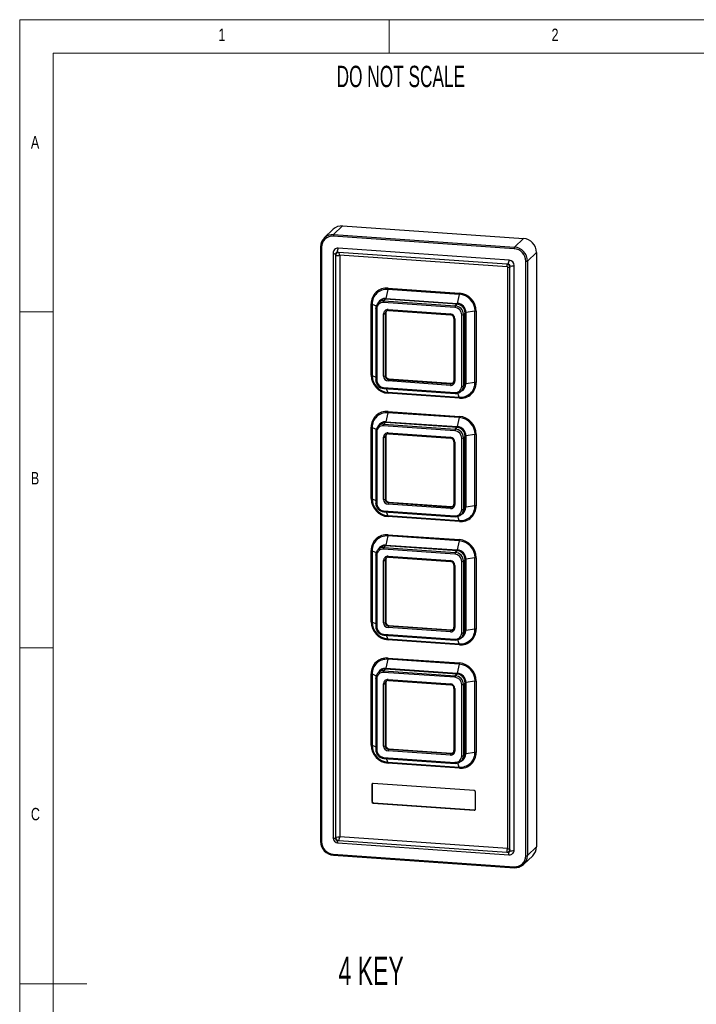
# Model space of a CAD drawing. Header units: millimetres. Extents: x 5 to 415, y 5 to 292.
# Tile 2 of 10: x 5 to 106, y 145 to 292. Entities that reach past the tile are written whole.
import ezdxf

# ---------------------------------------------------------------- set-up
doc = ezdxf.new("R2010")
doc.units = ezdxf.units.MM
doc.styles.add('SLDTEXTSTYLE0', font='TXT', dxfattribs={"width": 0.605})
doc.styles.add('SLDTEXTSTYLE1', font='TXT', dxfattribs={"width": 0.75})

msp = doc.modelspace()

# ---------------------------------------------------------------- linework, layer by layer
at = {"color": 7, "linetype": 'Continuous', "lineweight": 18}
for p, q in [((415, 292), (5, 292)), ((5, 292), (5, 5)), ((60, 287), (60, 292)), ((410, 287), (10, 287)), ((10, 287), (10, 10)), ((10, 248.5), (5, 248.5)), ((5, 198.5), (10, 198.5)), ((5, 148.5), (15, 148.5))]:
    msp.add_line(p, q, dxfattribs=at)
at = {"color": 7, "linetype": 'Continuous', "lineweight": 25}
for p, q in [((53.06, 261.29), (51.73, 260.01)), ((53.06, 261.29), (79.98, 259.43)), ((51.67, 260.8), (50.34, 259.51)), ((78.59, 257.9), (51.67, 259.76)), ((51.73, 260.01), (78.65, 258.14)), ((79.98, 259.43), (78.65, 258.14)), ((49.79, 258.2), (49.79, 169.69)), ((49.94, 258.15), (49.94, 169.64)), ((77.87, 256.21), (52.4, 257.97)), ((51.66, 257.27), (51.66, 170.21)), ((52.03, 257.14), (52.03, 256.89)), ((52.03, 256.89), (52.03, 170.34)), ((52.52, 257.35), (52.27, 257.37)), ((77.49, 255.62), (52.52, 257.35)), ((52.62, 256.98), (77.58, 255.24)), ((52.64, 256.97), (52.64, 170.43)), ((81.91, 257.36), (80.58, 256.07)), ((81.91, 257.36), (81.91, 168.86)), ((77.74, 255.6), (77.49, 255.62)), ((77.61, 255.22), (77.61, 168.66)), ((77.98, 255.09), (77.98, 255.34)), ((77.98, 168.54), (77.98, 255.09)), ((78.59, 168.38), (78.59, 255.43)), ((80.33, 167.53), (80.33, 256.04)), ((80.58, 256.07), (80.58, 167.57)), ((59.8, 251.85), (59.52, 250.51)), ((70.43, 251.11), (59.8, 251.85)), ((59.82, 252.04), (70.45, 251.3)), ((70.43, 251.11), (70.14, 249.77)), ((57.31, 239.07), (57.31, 249.7)), ((57.46, 249.67), (57.46, 239.04)), ((58.6, 250.09), (58.35, 249.84)), ((69.79, 249.17), (59.16, 249.9)), ((59.47, 250.39), (59.21, 250.15)), ((59.21, 250.15), (69.84, 249.41)), ((70.1, 249.66), (59.47, 250.39)), ((59.52, 250.51), (70.14, 249.77)), ((70.1, 249.66), (69.84, 249.41)), ((58, 249.01), (58, 238.38)), ((58.15, 248.96), (58.15, 238.33)), ((59.16, 238.94), (59.16, 248.21)), ((59.48, 248.32), (59.41, 248.25)), ((59.41, 248.25), (59.41, 238.98)), ((59.48, 248.32), (59.48, 239.05)), ((59.54, 248.57), (59.52, 248.56)), ((59.84, 248.84), (69.11, 248.2)), ((59.88, 248.69), (69.15, 248.05)), ((70.8, 237.46), (70.8, 248.08)), ((71.3, 248.37), (71.05, 248.12)), ((71.05, 248.12), (71.05, 237.49)), ((71.3, 237.74), (71.3, 248.37)), ((72.77, 248.61), (71.42, 248.41)), ((71.42, 248.41), (71.42, 237.78)), ((72.77, 237.98), (72.77, 248.61)), ((72.96, 248.61), (72.96, 237.99)), ((69.64, 247.52), (69.64, 238.25)), ((69.79, 247.47), (69.79, 238.2)), ((59.48, 239.05), (59.41, 238.98)), ((69.11, 237.57), (59.84, 238.22)), ((59.97, 238.53), (59.89, 238.46)), ((59.89, 238.46), (69.16, 237.82)), ((59.97, 238.53), (69.24, 237.89)), ((69.24, 237.89), (69.16, 237.82)), ((69.51, 237.94), (69.53, 237.96)), ((71.3, 237.74), (71.05, 237.49)), ((72.77, 237.98), (71.42, 237.78)), ((59.16, 237.25), (69.79, 236.51)), ((59.2, 237.1), (69.83, 236.36)), ((59.8, 236.54), (70.43, 235.8)), ((70.45, 235.65), (59.82, 236.39)), ((70.71, 236.68), (70.97, 236.93)), ((70.97, 236.93), (70.99, 236.95)), ((59.8, 233.5), (59.52, 232.16)), ((70.43, 232.76), (59.8, 233.5)), ((59.82, 233.69), (70.45, 232.95)), ((58.6, 231.73), (58.35, 231.48)), ((59.47, 232.04), (59.21, 231.79)), ((59.21, 231.79), (69.84, 231.06)), ((70.1, 231.3), (59.47, 232.04)), ((59.52, 232.16), (70.14, 231.42)), ((70.43, 232.76), (70.14, 231.42)), ((57.31, 220.72), (57.31, 231.35)), ((57.46, 231.32), (57.46, 220.69)), ((58, 230.66), (58, 220.03)), ((58.15, 230.61), (58.15, 219.98)), ((69.79, 230.81), (59.16, 231.55)), ((59.54, 230.22), (59.52, 230.2)), ((59.84, 230.49), (69.11, 229.85)), ((59.88, 230.34), (69.15, 229.7)), ((70.1, 231.3), (69.84, 231.06)), ((72.77, 230.25), (71.42, 230.05)), ((72.77, 219.63), (72.77, 230.25)), ((72.96, 230.26), (72.96, 219.64)), ((59.16, 220.59), (59.16, 229.86)), ((59.48, 229.97), (59.41, 229.9)), ((59.41, 229.9), (59.41, 220.62)), ((59.48, 229.97), (59.48, 220.7)), ((69.64, 229.17), (69.64, 219.9)), ((69.79, 229.12), (69.79, 219.85)), ((70.8, 219.1), (70.8, 229.73)), ((71.3, 230.01), (71.05, 229.76)), ((71.05, 229.76), (71.05, 219.14)), ((71.3, 219.39), (71.3, 230.01)), ((71.42, 230.05), (71.42, 219.43)), ((59.48, 220.7), (59.41, 220.62)), ((69.11, 219.22), (59.84, 219.86)), ((59.97, 220.18), (59.89, 220.11)), ((59.89, 220.11), (69.16, 219.46)), ((59.97, 220.18), (69.24, 219.54)), ((59.16, 218.9), (69.79, 218.16)), ((59.2, 218.75), (69.83, 218.01)), ((69.24, 219.54), (69.16, 219.46)), ((69.51, 219.59), (69.53, 219.61)), ((70.71, 218.32), (70.97, 218.57)), ((70.97, 218.57), (70.99, 218.6)), ((71.3, 219.39), (71.05, 219.14)), ((72.77, 219.63), (71.42, 219.43)), ((59.8, 218.19), (70.43, 217.45)), ((70.45, 217.3), (59.82, 218.03)), ((59.8, 215.15), (59.52, 213.8)), ((70.43, 214.41), (59.8, 215.15)), ((59.82, 215.33), (70.45, 214.6)), ((70.43, 214.41), (70.14, 213.07)), ((57.31, 202.37), (57.31, 212.99)), ((57.46, 212.96), (57.46, 202.34)), ((58.6, 213.38), (58.35, 213.13)), ((69.79, 212.46), (59.16, 213.2)), ((59.47, 213.69), (59.21, 213.44)), ((59.21, 213.44), (69.84, 212.7)), ((70.1, 212.95), (59.47, 213.69)), ((59.52, 213.8), (70.14, 213.07)), ((70.1, 212.95), (69.84, 212.7)), ((58, 212.3), (58, 201.68)), ((58.15, 212.25), (58.15, 201.63)), ((59.16, 202.23), (59.16, 211.51)), ((59.48, 211.62), (59.41, 211.54)), ((59.41, 211.54), (59.41, 202.27)), ((59.48, 211.62), (59.48, 202.35)), ((59.54, 211.87), (59.52, 211.85)), ((59.84, 212.14), (69.11, 211.49)), ((59.88, 211.99), (69.15, 211.34)), ((70.8, 200.75), (70.8, 211.38)), ((71.3, 211.66), (71.05, 211.41)), ((71.05, 211.41), (71.05, 200.79)), ((71.3, 201.04), (71.3, 211.66)), ((72.77, 211.9), (71.42, 211.7)), ((71.42, 211.7), (71.42, 201.08)), ((72.77, 201.28), (72.77, 211.9)), ((72.96, 211.91), (72.96, 201.28)), ((69.64, 210.82), (69.64, 201.55)), ((69.79, 210.77), (69.79, 201.5)), ((59.48, 202.35), (59.41, 202.27)), ((69.11, 200.87), (59.84, 201.51)), ((59.97, 201.83), (59.89, 201.75)), ((59.89, 201.75), (69.16, 201.11)), ((59.97, 201.83), (69.24, 201.19)), ((69.24, 201.19), (69.16, 201.11)), ((69.51, 201.23), (69.53, 201.25)), ((71.3, 201.04), (71.05, 200.79)), ((72.77, 201.28), (71.42, 201.08)), ((59.16, 200.54), (69.79, 199.81)), ((59.2, 200.39), (69.83, 199.66)), ((59.8, 199.83), (70.43, 199.1)), ((70.45, 198.94), (59.82, 199.68)), ((70.71, 199.97), (70.97, 200.22)), ((70.97, 200.22), (70.99, 200.25)), ((59.8, 196.79), (59.52, 195.45)), ((70.43, 196.06), (59.8, 196.79)), ((59.82, 196.98), (70.45, 196.25)), ((58.6, 195.03), (58.35, 194.78)), ((59.47, 195.34), (59.21, 195.09)), ((59.21, 195.09), (69.84, 194.35)), ((70.1, 194.6), (59.47, 195.34)), ((59.52, 195.45), (70.14, 194.71)), ((70.43, 196.06), (70.14, 194.71)), ((57.31, 184.02), (57.31, 194.64)), ((57.46, 194.61), (57.46, 183.99)), ((58, 193.95), (58, 183.33)), ((58.15, 193.9), (58.15, 183.28)), ((69.79, 194.11), (59.16, 194.84)), ((59.54, 193.52), (59.52, 193.5)), ((59.84, 193.78), (69.11, 193.14)), ((59.88, 193.63), (69.15, 192.99)), ((70.1, 194.6), (69.84, 194.35)), ((72.77, 193.55), (71.42, 193.35)), ((72.77, 182.92), (72.77, 193.55)), ((72.96, 193.56), (72.96, 182.93)), ((59.16, 183.88), (59.16, 193.15)), ((59.48, 193.27), (59.41, 193.19)), ((59.41, 193.19), (59.41, 183.92)), ((59.48, 193.27), (59.48, 183.99)), ((69.64, 192.47), (69.64, 183.19)), ((69.79, 192.42), (69.79, 183.14)), ((70.8, 182.4), (70.8, 193.02)), ((71.3, 193.31), (71.05, 193.06)), ((71.05, 193.06), (71.05, 182.43)), ((71.3, 182.68), (71.3, 193.31)), ((71.42, 193.35), (71.42, 182.72)), ((59.48, 183.99), (59.41, 183.92)), ((59.97, 183.48), (59.89, 183.4)), ((59.89, 183.4), (69.16, 182.76)), ((59.97, 183.48), (69.24, 182.83)), ((59.16, 182.19), (69.79, 181.45)), ((59.2, 182.04), (69.83, 181.3)), ((69.11, 182.51), (59.84, 183.16)), ((69.24, 182.83), (69.16, 182.76)), ((69.51, 182.88), (69.53, 182.9)), ((70.71, 181.62), (70.97, 181.87)), ((70.97, 181.87), (70.99, 181.89)), ((71.3, 182.68), (71.05, 182.43)), ((72.77, 182.92), (71.42, 182.72)), ((59.8, 181.48), (70.43, 180.74)), ((70.45, 180.59), (59.82, 181.33)), ((57.46, 178.16), (57.41, 178.11)), ((57.41, 178.11), (57.41, 175.6)), ((57.46, 178.16), (57.46, 175.65)), ((72.67, 177.24), (57.6, 178.29)), ((72.86, 174.52), (72.86, 177.04)), ((57.46, 175.65), (57.41, 175.6)), ((57.65, 175.44), (57.6, 175.39)), ((57.6, 175.39), (72.67, 174.34)), ((57.65, 175.44), (72.72, 174.39)), ((72.72, 174.39), (72.67, 174.34)), ((52.03, 170.34), (52.03, 170.09)), ((52.65, 170.42), (77.61, 168.69)), ((52.27, 169.83), (52.52, 169.81)), ((52.37, 169.46), (77.83, 167.69)), ((52.52, 169.81), (77.49, 168.08)), ((81.91, 168.86), (80.58, 167.57)), ((51.67, 167.78), (78.59, 165.92)), ((51.71, 167.63), (78.63, 165.77)), ((77.49, 168.08), (77.74, 168.06)), ((77.98, 168.29), (77.98, 168.54)), ((80.04, 166.27), (81.37, 167.55))]:
    msp.add_line(p, q, dxfattribs=at)
at = {"color": 8, "linetype": 'Continuous', "lineweight": 25}
for p, q in [((57.46, 249.67), (58.07, 249.4)), ((57.46, 239.04), (58, 238.8)), ((59.8, 236.54), (59.61, 237.07)), ((70.43, 235.8), (70.21, 236.41)), ((57.46, 231.32), (58.07, 231.04)), ((57.46, 220.69), (58, 220.45)), ((59.8, 218.19), (59.61, 218.72)), ((70.43, 217.45), (70.21, 218.06)), ((57.46, 212.96), (58.07, 212.69)), ((57.46, 202.34), (58, 202.1)), ((59.8, 199.83), (59.61, 200.37)), ((70.43, 199.1), (70.21, 199.71)), ((57.46, 194.61), (58.07, 194.34)), ((57.46, 183.99), (58, 183.74)), ((59.8, 181.48), (59.61, 182.01)), ((70.43, 180.74), (70.21, 181.35))]:
    msp.add_line(p, q, dxfattribs=at)
at = {"color": 7, "linetype": 'Continuous', "lineweight": 25, "flags": 128}
for points in [[(49.79, 258.2), (49.79, 258.2), (49.79, 258.21)], [(58, 249.01), (58, 249.01), (58.01, 249.02)], [(69.84, 236.37), (69.83, 236.36), (69.83, 236.36)], [(58, 230.66), (58, 230.66), (58.01, 230.67)], [(69.84, 218.02), (69.83, 218.01), (69.83, 218.01)], [(58, 212.3), (58, 212.31), (58.01, 212.32)], [(69.84, 199.66), (69.83, 199.66), (69.83, 199.66)], [(58, 193.95), (58, 193.95), (58.01, 193.96)], [(69.84, 181.31), (69.83, 181.3), (69.83, 181.3)], [(78.65, 165.77), (78.64, 165.77), (78.63, 165.77)]]:
    msp.add_lwpolyline(points, dxfattribs=at)
at = {"color": 8, "linetype": 'Continuous', "lineweight": 25, "flags": 128}
for points in [[(49.94, 258.15), (49.9, 258.15), (49.87, 258.15), (49.84, 258.16), (49.81, 258.17), (49.8, 258.18), (49.79, 258.19), (49.79, 258.2)], [(51.66, 257.27), (51.66, 257.25), (51.68, 257.22), (51.72, 257.2), (51.78, 257.18), (51.85, 257.16), (51.94, 257.15), (52.03, 257.14)], [(52.52, 257.35), (52.52, 257.26), (52.53, 257.17), (52.54, 257.1), (52.56, 257.04), (52.58, 257), (52.6, 256.98), (52.62, 256.98)], [(77.49, 255.62), (77.49, 255.53), (77.5, 255.44), (77.51, 255.37), (77.53, 255.31), (77.55, 255.27), (77.57, 255.25), (77.58, 255.24)], [(77.98, 255.09), (77.89, 255.1), (77.81, 255.11), (77.74, 255.13), (77.68, 255.15), (77.64, 255.17), (77.62, 255.2), (77.61, 255.22)], [(58.15, 248.96), (58.11, 248.96), (58.08, 248.97), (58.05, 248.97), (58.03, 248.98), (58.01, 248.99), (58, 249), (58, 249.01)], [(69.79, 247.47), (69.75, 247.48), (69.72, 247.48), (69.69, 247.49), (69.67, 247.5), (69.65, 247.51), (69.64, 247.52), (69.64, 247.52)], [(58.15, 238.33), (58.11, 238.34), (58.08, 238.34), (58.05, 238.35), (58.03, 238.36), (58.01, 238.37), (58, 238.38), (58, 238.38)], [(69.79, 238.2), (69.75, 238.21), (69.72, 238.21), (69.69, 238.22), (69.67, 238.23), (69.65, 238.24), (69.64, 238.25), (69.64, 238.25)], [(58.15, 230.61), (58.11, 230.61), (58.08, 230.61), (58.05, 230.62), (58.03, 230.63), (58.01, 230.64), (58, 230.65), (58, 230.66)], [(69.79, 229.12), (69.75, 229.13), (69.72, 229.13), (69.69, 229.14), (69.67, 229.15), (69.65, 229.16), (69.64, 229.17), (69.64, 229.17)], [(58.15, 219.98), (58.11, 219.98), (58.08, 219.99), (58.05, 220), (58.03, 220), (58.01, 220.01), (58, 220.02), (58, 220.03)], [(69.79, 219.85), (69.75, 219.85), (69.72, 219.86), (69.69, 219.87), (69.67, 219.87), (69.65, 219.88), (69.64, 219.89), (69.64, 219.9)], [(58.15, 212.25), (58.11, 212.26), (58.08, 212.26), (58.05, 212.27), (58.03, 212.28), (58.01, 212.29), (58, 212.3), (58, 212.3)], [(69.79, 210.77), (69.75, 210.77), (69.72, 210.78), (69.69, 210.79), (69.67, 210.79), (69.65, 210.8), (69.64, 210.81), (69.64, 210.82)], [(58.15, 201.63), (58.11, 201.63), (58.08, 201.64), (58.05, 201.64), (58.03, 201.65), (58.01, 201.66), (58, 201.67), (58, 201.68)], [(69.79, 201.5), (69.75, 201.5), (69.72, 201.51), (69.69, 201.51), (69.67, 201.52), (69.65, 201.53), (69.64, 201.54), (69.64, 201.55)], [(58.15, 193.9), (58.11, 193.9), (58.08, 193.91), (58.05, 193.92), (58.03, 193.92), (58.01, 193.93), (58, 193.94), (58, 193.95)], [(69.79, 192.42), (69.75, 192.42), (69.72, 192.43), (69.69, 192.43), (69.67, 192.44), (69.65, 192.45), (69.64, 192.46), (69.64, 192.47)], [(58.15, 183.28), (58.11, 183.28), (58.08, 183.28), (58.05, 183.29), (58.03, 183.3), (58.01, 183.31), (58, 183.32), (58, 183.33)], [(69.79, 183.14), (69.75, 183.15), (69.72, 183.15), (69.69, 183.16), (69.67, 183.17), (69.65, 183.18), (69.64, 183.19), (69.64, 183.19)], [(52.03, 170.09), (51.94, 170.1), (51.85, 170.11), (51.78, 170.13), (51.72, 170.15), (51.68, 170.17), (51.66, 170.2), (51.66, 170.21)], [(49.94, 169.64), (49.9, 169.65), (49.87, 169.65), (49.84, 169.66), (49.81, 169.67), (49.8, 169.68), (49.79, 169.69), (49.79, 169.69)], [(52.27, 169.83), (52.27, 169.74), (52.28, 169.65), (52.29, 169.58), (52.31, 169.53), (52.33, 169.48), (52.35, 169.46), (52.37, 169.46)], [(77.61, 168.66), (77.62, 168.65), (77.64, 168.62), (77.68, 168.6), (77.74, 168.58), (77.81, 168.56), (77.89, 168.55), (77.98, 168.54)], [(77.74, 168.06), (77.74, 167.97), (77.75, 167.89), (77.76, 167.82), (77.78, 167.76), (77.8, 167.72), (77.82, 167.69), (77.83, 167.69)]]:
    msp.add_lwpolyline(points, dxfattribs=at)
at = {"color": 7, "linetype": 'Continuous', "lineweight": 25}
for centre, radius, start, end in [((52.92, 259.49), 1.81, 85.4469, 133.6482), ((51.58, 258.23), 1.78, 85.2232, 180.6624), ((51.54, 258.16), 1.61, 85.2232, 180.6624), ((52.12, 259.8), 0.443, 151.6924, 184.2746), ((79.81, 257.34), 2.1, 0.69, 85.4711), ((52.35, 257.3), 0.676, 85.3643, 134.862), ((53.38, 257.45), 1.11, 151.6924, 184.2746), ((79.04, 257.93), 0.443, 151.6924, 184.2746), ((78.48, 256.05), 2.1, 0.69, 85.4711), ((52.31, 257.29), 0.649, 131.8634, 182.349), ((52.25, 257.14), 0.224, 85.2232, 180.6624), ((52.48, 256.9), 0.455, 85.2232, 180.6624), ((78.45, 256.02), 1.89, 0.69, 85.4711), ((77.45, 255.08), 0.535, 0.69, 85.4711), ((77.57, 255.21), 0.04, 15.675, 73.1158), ((78.84, 255.68), 1.11, 151.6924, 184.2746), ((77.72, 255.34), 0.263, 0.69, 85.4711), ((77.81, 255.42), 0.788, 0.69, 85.4711), ((78.14, 256.39), 1.06, 261.5, 295.4976), ((80.4, 256.46), 0.424, 261.5, 295.4976), ((59.63, 249.73), 2.32, 85.2232, 180.6624), ((59.62, 249.69), 2.16, 85.2232, 180.6624), ((58.88, 252.04), 0.938, 348.4632, 0.0882), ((69.51, 251.3), 0.938, 348.4632, 0.0882), ((70.23, 248.58), 2.55, 0.69, 85.4711), ((70.23, 248.58), 2.73, 0.69, 85.4711), ((57.29, 249.22), 0.484, 69.5754, 87.9591), ((59.12, 249.03), 1.11, 85.2232, 180.6624), ((59.08, 248.97), 0.936, 85.2232, 180.6624), ((59.6, 249.93), 0.443, 151.6924, 184.2746), ((59.27, 250.54), 0.253, 324.1216, 352.4612), ((70.23, 249.2), 0.443, 151.6924, 184.2746), ((69.7, 248.07), 1.1, 0.69, 85.4711), ((69.74, 248.1), 1.31, 0.69, 85.4711), ((69.89, 249.81), 0.253, 324.1216, 352.4612), ((69.99, 248.35), 1.31, 0.69, 85.4711), ((70.03, 248.39), 1.39, 0.69, 85.4711), ((59.79, 248.22), 0.624, 85.2232, 180.6624), ((59.22, 248.63), 0.424, 261.5, 295.4976), ((59.94, 248.33), 0.451, 134.3561, 180.4939), ((59.83, 248.31), 0.38, 82.8851, 141.3707), ((69.05, 247.47), 0.734, 0.69, 85.4711), ((69.11, 247.52), 0.532, 0.7802, 85.4297), ((70.86, 248.5), 0.424, 261.5, 295.4976), ((71.44, 248.17), 0.24, 93.7944, 123.484), ((72.9, 247.71), 0.904, 85.9221, 97.981), ((60.04, 239.11), 2.73, 180.69, 265.4711), ((57.29, 238.59), 0.484, 69.5754, 87.9591), ((60, 239.07), 2.55, 180.69, 265.4711), ((59.22, 239.36), 0.424, 261.5, 295.4976), ((59.9, 238.95), 0.734, 180.69, 265.4711), ((59.93, 238.98), 0.524, 180.69, 265.4711), ((60.01, 239.06), 0.524, 180.69, 265.4711), ((59.3, 238.39), 1.3, 180.5242, 265.617), ((59.25, 238.35), 1.1, 180.69, 265.4711), ((60.28, 238.25), 0.443, 151.6924, 184.2746), ((69.16, 238.19), 0.624, 265.2232, 0.6624), ((69.55, 237.61), 0.443, 151.6924, 184.2746), ((69.28, 238.34), 0.454, 265.5562, 307.0344), ((69.27, 238.23), 0.366, 312.3868, 3.1269), ((69.87, 237.44), 0.936, 265.2232, 0.6624), ((69.93, 237.48), 1.11, 265.2232, 0.6624), ((70.61, 237.96), 2.16, 265.2232, 0.6624), ((70.64, 237.96), 2.32, 265.2232, 0.6624), ((70.86, 237.87), 0.424, 261.5, 295.4976), ((71.44, 237.54), 0.24, 93.7944, 123.484), ((72.9, 237.09), 0.904, 85.9221, 97.981), ((59.33, 236.4), 0.49, 358.0666, 16.1062), ((69.96, 235.66), 0.49, 358.0666, 16.1062), ((59.63, 231.37), 2.32, 85.2232, 180.6624), ((59.62, 231.34), 2.16, 85.2232, 180.6624), ((58.88, 233.69), 0.938, 348.4632, 0.0882), ((59.12, 230.68), 1.11, 85.2232, 180.6624), ((59.6, 231.58), 0.443, 151.6924, 184.2746), ((59.27, 232.19), 0.253, 324.1216, 352.4612), ((69.51, 232.95), 0.938, 348.4632, 0.0882), ((70.23, 230.22), 2.55, 0.69, 85.4711), ((70.23, 230.23), 2.73, 0.69, 85.4711), ((57.29, 230.86), 0.484, 69.5754, 87.9591), ((59.08, 230.62), 0.936, 85.2232, 180.6624), ((59.79, 229.87), 0.624, 85.2232, 180.6624), ((59.94, 229.97), 0.451, 134.3561, 180.4939), ((59.83, 229.96), 0.38, 82.8851, 141.3707), ((70.23, 230.85), 0.443, 151.6924, 184.2746), ((69.7, 229.71), 1.1, 0.69, 85.4711), ((69.74, 229.75), 1.31, 0.69, 85.4711), ((69.89, 231.45), 0.253, 324.1216, 352.4612), ((69.99, 230), 1.31, 0.69, 85.4711), ((70.03, 230.04), 1.39, 0.69, 85.4711), ((72.9, 229.36), 0.904, 85.9221, 97.981), ((59.22, 230.28), 0.424, 261.5, 295.4976), ((69.05, 229.11), 0.734, 0.69, 85.4711), ((69.11, 229.16), 0.532, 0.7802, 85.4297), ((70.86, 230.15), 0.424, 261.5, 295.4976), ((71.44, 229.81), 0.24, 93.7944, 123.484), ((60.04, 220.75), 2.73, 180.69, 265.4711), ((57.29, 220.24), 0.484, 69.5754, 87.9591), ((60, 220.72), 2.55, 180.69, 265.4711), ((59.3, 220.04), 1.3, 180.5242, 265.617), ((59.25, 219.99), 1.1, 180.69, 265.4711), ((59.22, 221), 0.424, 261.5, 295.4976), ((59.9, 220.59), 0.734, 180.69, 265.4711), ((59.93, 220.63), 0.524, 180.69, 265.4711), ((60.01, 220.7), 0.524, 180.69, 265.4711), ((60.28, 219.9), 0.443, 151.6924, 184.2746), ((69.27, 219.88), 0.366, 312.3868, 3.1269), ((69.16, 219.84), 0.624, 265.2232, 0.6624), ((69.55, 219.25), 0.443, 151.6924, 184.2746), ((69.28, 219.99), 0.454, 265.5562, 307.0344), ((69.87, 219.09), 0.936, 265.2232, 0.6624), ((69.93, 219.13), 1.11, 265.2232, 0.6624), ((70.61, 219.6), 2.16, 265.2232, 0.6624), ((70.64, 219.61), 2.32, 265.2232, 0.6624), ((70.86, 219.52), 0.424, 261.5, 295.4976), ((71.44, 219.19), 0.24, 93.7944, 123.484), ((72.9, 218.73), 0.904, 85.9221, 97.981), ((59.33, 218.05), 0.49, 358.0666, 16.1062), ((69.96, 217.31), 0.49, 358.0666, 16.1062), ((59.63, 213.02), 2.32, 85.2232, 180.6624), ((59.62, 212.99), 2.16, 85.2232, 180.6624), ((58.88, 215.33), 0.938, 348.4632, 0.0882), ((69.51, 214.6), 0.938, 348.4632, 0.0882), ((70.23, 211.87), 2.55, 0.69, 85.4711), ((70.23, 211.88), 2.73, 0.69, 85.4711), ((57.29, 212.51), 0.484, 69.5754, 87.9591), ((59.12, 212.33), 1.11, 85.2232, 180.6624), ((59.08, 212.26), 0.936, 85.2232, 180.6624), ((59.6, 213.23), 0.443, 151.6924, 184.2746), ((59.27, 213.84), 0.253, 324.1216, 352.4612), ((70.23, 212.49), 0.443, 151.6924, 184.2746), ((69.74, 211.4), 1.31, 0.69, 85.4711), ((69.89, 213.1), 0.253, 324.1216, 352.4612), ((69.99, 211.65), 1.31, 0.69, 85.4711), ((70.03, 211.68), 1.39, 0.69, 85.4711), ((59.79, 211.51), 0.624, 85.2232, 180.6624), ((59.22, 211.93), 0.424, 261.5, 295.4976), ((59.94, 211.62), 0.451, 134.3561, 180.4939), ((59.83, 211.61), 0.38, 82.8851, 141.3707), ((69.05, 210.76), 0.734, 0.69, 85.4711), ((69.11, 210.81), 0.532, 0.7802, 85.4297), ((69.7, 211.36), 1.1, 0.69, 85.4711), ((70.86, 211.79), 0.424, 261.5, 295.4976), ((71.44, 211.46), 0.24, 93.7944, 123.484), ((72.9, 211.01), 0.904, 85.9221, 97.981), ((60.04, 202.4), 2.73, 180.69, 265.4711), ((57.29, 201.89), 0.484, 69.5754, 87.9591), ((60, 202.37), 2.55, 180.69, 265.4711), ((59.22, 202.65), 0.424, 261.5, 295.4976), ((59.93, 202.28), 0.524, 180.69, 265.4711), ((60.01, 202.35), 0.524, 180.69, 265.4711), ((59.3, 201.69), 1.3, 180.5242, 265.617), ((59.25, 201.64), 1.1, 180.69, 265.4711), ((59.9, 202.24), 0.734, 180.69, 265.4711), ((60.28, 201.54), 0.443, 151.6924, 184.2746), ((69.16, 201.49), 0.624, 265.2232, 0.6624), ((69.55, 200.9), 0.443, 151.6924, 184.2746), ((69.28, 201.64), 0.454, 265.5562, 307.0344), ((69.27, 201.53), 0.366, 312.3868, 3.1269), ((70.61, 201.25), 2.16, 265.2232, 0.6624), ((70.64, 201.26), 2.32, 265.2232, 0.6624), ((71.44, 200.84), 0.24, 93.7944, 123.484), ((72.9, 200.38), 0.904, 85.9221, 97.981), ((59.33, 199.7), 0.49, 358.0666, 16.1062), ((69.87, 200.74), 0.936, 265.2232, 0.6624), ((69.93, 200.77), 1.11, 265.2232, 0.6624), ((70.86, 201.17), 0.424, 261.5, 295.4976), ((69.96, 198.96), 0.49, 358.0666, 16.1062), ((59.63, 194.67), 2.32, 85.2232, 180.6624), ((59.62, 194.64), 2.16, 85.2232, 180.6624), ((58.88, 196.98), 0.938, 348.4632, 0.0882), ((59.12, 193.98), 1.11, 85.2232, 180.6624), ((59.6, 194.88), 0.443, 151.6924, 184.2746), ((59.27, 195.48), 0.253, 324.1216, 352.4612), ((69.51, 196.24), 0.938, 348.4632, 0.0882), ((70.23, 193.52), 2.55, 0.69, 85.4711), ((70.23, 193.52), 2.73, 0.69, 85.4711), ((57.29, 194.16), 0.484, 69.5754, 87.9591), ((59.08, 193.91), 0.936, 85.2232, 180.6624), ((59.79, 193.16), 0.624, 85.2232, 180.6624), ((59.94, 193.27), 0.451, 134.3561, 180.4939), ((59.83, 193.26), 0.38, 82.8851, 141.3707), ((70.23, 194.14), 0.443, 151.6924, 184.2746), ((69.7, 193.01), 1.1, 0.69, 85.4711), ((69.74, 193.04), 1.31, 0.69, 85.4711), ((69.89, 194.75), 0.253, 324.1216, 352.4612), ((69.99, 193.29), 1.31, 0.69, 85.4711), ((70.03, 193.33), 1.39, 0.69, 85.4711), ((72.9, 192.65), 0.904, 85.9221, 97.981), ((59.22, 193.57), 0.424, 261.5, 295.4976), ((69.05, 192.41), 0.734, 0.69, 85.4711), ((69.11, 192.46), 0.532, 0.7802, 85.4297), ((70.86, 193.44), 0.424, 261.5, 295.4976), ((71.44, 193.11), 0.24, 93.7944, 123.484), ((60.04, 184.05), 2.73, 180.69, 265.4711), ((57.29, 183.53), 0.484, 69.5754, 87.9591), ((60, 184.02), 2.55, 180.69, 265.4711), ((59.3, 183.34), 1.3, 180.5242, 265.617), ((59.25, 183.29), 1.1, 180.69, 265.4711), ((59.22, 184.3), 0.424, 261.5, 295.4976), ((59.9, 183.89), 0.734, 180.69, 265.4711), ((59.93, 183.92), 0.524, 180.69, 265.4711), ((60.01, 184), 0.524, 180.69, 265.4711), ((60.28, 183.19), 0.443, 151.6924, 184.2746), ((69.16, 183.14), 0.624, 265.2232, 0.6624), ((69.55, 182.55), 0.443, 151.6924, 184.2746), ((69.28, 183.29), 0.454, 265.5562, 307.0344), ((69.27, 183.17), 0.366, 312.3868, 3.1269), ((69.87, 182.39), 0.936, 265.2232, 0.6624), ((69.93, 182.42), 1.11, 265.2232, 0.6624), ((70.61, 182.9), 2.16, 265.2232, 0.6624), ((70.64, 182.9), 2.32, 265.2232, 0.6624), ((70.86, 182.82), 0.424, 261.5, 295.4976), ((71.44, 182.48), 0.24, 93.7944, 123.484), ((72.9, 182.03), 0.904, 85.9221, 97.981), ((59.33, 181.34), 0.49, 358.0666, 16.1062), ((69.96, 180.61), 0.49, 358.0666, 16.1062), ((57.59, 178.11), 0.178, 85.2232, 180.6624), ((57.64, 178.16), 0.183, 146.1543, 180.3082), ((72.65, 177.03), 0.21, 0.69, 85.4711), ((57.62, 175.6), 0.21, 180.69, 265.4711), ((57.67, 175.65), 0.21, 180.69, 265.4711), ((72.68, 174.52), 0.178, 265.2232, 0.6624), ((72.73, 174.58), 0.183, 265.6043, 301.9006), ((52.42, 170.22), 0.763, 180.2117, 265.8651), ((52.18, 171.39), 1.06, 261.5, 295.4976), ((52.56, 170.35), 0.535, 180.69, 265.4711), ((52.29, 170.09), 0.263, 180.69, 265.4711), ((53.63, 169.9), 1.11, 151.6924, 184.2746), ((52.65, 170.43), 0.0105, 180.69, 265.4711), ((51.87, 169.71), 2.09, 180.5662, 265.5825), ((51.82, 169.67), 1.89, 180.69, 265.4711), ((78.65, 168.16), 1.16, 153.1749, 183.8343), ((80.11, 168.84), 1.8, 314.3561, 0.4939), ((77.53, 168.53), 0.455, 265.2232, 0.6624), ((77.76, 168.29), 0.224, 265.2232, 0.6624), ((77.89, 168.38), 0.69, 265.0694, 316.7759), ((78.14, 169.34), 1.06, 261.5, 295.4976), ((77.92, 168.38), 0.677, 315.4967, 0.4854), ((78.73, 167.52), 1.61, 265.2232, 0.6624), ((78.79, 167.55), 1.78, 265.2232, 0.6624), ((80.4, 167.95), 0.424, 261.5, 295.4976)]:
    msp.add_arc(centre, radius, start, end, dxfattribs=at)
at = {"color": 8, "linetype": 'Continuous', "lineweight": 25}
for centre, radius, start, end in [((52.18, 257.99), 1.11, 262.0172, 293.7613), ((59.42, 249.33), 1.18, 85.2309, 154.09), ((59.38, 249.27), 1.13, 85.3741, 133.7209), ((59.86, 248.25), 0.452, 137.7279, 180.4681), ((60.02, 248.81), 0.185, 169.6217, 218.8448), ((69.3, 248.16), 0.187, 169.7963, 218.3822), ((69.2, 238.26), 0.45, 265.3741, 313.7209), ((70.24, 237.77), 1.18, 293.8645, 0.7299), ((70.18, 237.73), 1.13, 316.1775, 0.4802), ((59.34, 237.21), 0.185, 169.6217, 218.8448), ((69.97, 236.48), 0.185, 169.6217, 218.8448), ((59.42, 230.98), 1.18, 85.2309, 154.09), ((59.38, 230.92), 1.13, 85.3741, 133.7209), ((59.86, 229.9), 0.452, 137.7279, 180.4681), ((60.02, 230.45), 0.185, 169.6217, 218.8448), ((69.3, 229.81), 0.187, 169.7963, 218.3822), ((59.34, 218.86), 0.185, 169.6217, 218.8448), ((69.2, 219.91), 0.45, 265.3741, 313.7209), ((70.24, 219.41), 1.18, 293.8645, 0.7299), ((70.18, 219.38), 1.13, 316.1775, 0.4802), ((69.97, 218.13), 0.185, 169.6217, 218.8448), ((59.42, 212.63), 1.18, 85.2309, 154.09), ((59.38, 212.57), 1.13, 85.3741, 133.7209), ((59.86, 211.55), 0.452, 137.7279, 180.4681), ((60.02, 212.1), 0.185, 169.6217, 218.8448), ((69.3, 211.46), 0.187, 169.7963, 218.3822), ((69.2, 201.56), 0.45, 265.3741, 313.7209), ((70.24, 201.06), 1.18, 293.8645, 0.7299), ((70.18, 201.03), 1.13, 316.1775, 0.4802), ((59.34, 200.51), 0.185, 169.6217, 218.8448), ((69.97, 199.77), 0.185, 169.6217, 218.8448), ((59.42, 194.28), 1.18, 85.2309, 154.09), ((59.38, 194.21), 1.13, 85.3741, 133.7209), ((59.86, 193.19), 0.452, 137.7279, 180.4681), ((60.02, 193.75), 0.185, 169.6217, 218.8448), ((69.3, 193.11), 0.187, 169.7963, 218.3822), ((59.34, 182.16), 0.185, 169.6217, 218.8448), ((69.2, 183.21), 0.45, 265.3741, 313.7209), ((70.24, 182.71), 1.18, 293.8645, 0.7299), ((70.18, 182.67), 1.13, 316.1775, 0.4802), ((69.97, 181.42), 0.185, 169.6217, 218.8448), ((51.86, 167.75), 0.185, 169.6217, 218.8448), ((78.78, 165.88), 0.185, 169.6217, 218.8448)]:
    msp.add_arc(centre, radius, start, end, dxfattribs=at)

# ---------------------------------------------------------------- texts
at = {"color": 7, "linetype": 'Continuous', "lineweight": 0, "attachment_point": 1}
for s, insert, char_height, style in [('1', (34.58, 290.67), 1.85, 'SLDTEXTSTYLE1'), ('2', (84.17, 290.67), 1.85, 'SLDTEXTSTYLE1'), ('DO NOT SCALE', (52.17, 285.14), 3.175, 'SLDTEXTSTYLE0'), ('A', (6.67, 274.67), 1.85, 'SLDTEXTSTYLE1'), ('B', (6.67, 224.67), 1.85, 'SLDTEXTSTYLE1'), ('C', (6.67, 174.67), 1.85, 'SLDTEXTSTYLE1'), ('4 KEY', (52.46, 152.54), 4.233, 'SLDTEXTSTYLE0')]:
    msp.add_mtext(s, dxfattribs=dict(at, insert=insert, char_height=char_height, style=style))

doc.saveas('drawing.dxf')
